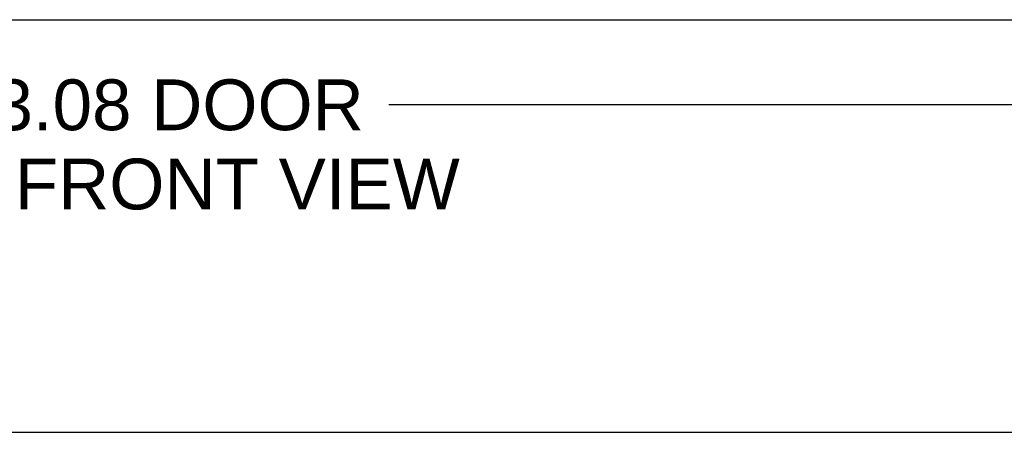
# Model space of a CAD drawing. Header units: inches. Extents: x 0 to 142, y 0 to 92.
# Tile 3 of 65: x 44 to 56, y 0 to 5. Entities that reach past the tile are written whole.
import ezdxf

# ---------------------------------------------------------------- set-up
doc = ezdxf.new("R2010")
doc.units = ezdxf.units.IN
doc.header["$LTSCALE"] = 7.824912
doc.header["$MEASUREMENT"] = 0
doc.layers.get('0').update_dxf_attribs({"linetype": 'CONTINUOUS'})
doc.layers.add('DIMENSIONS', color=7, linetype='CONTINUOUS')
doc.styles.get("Standard").update_dxf_attribs({"font": 'arial.ttf'})
doc.dimstyles.new('DIMSTYLE_3', dxfattribs={"dimtxt": 0.627667, "dimasz": 0.836889, "dimexe": 0.09, "dimexo": 0.07, "dimgap": 0.0375, "dimtad": 0, "dimtih": 1, "dimtoh": 1, "dimzin": 4, "dimdsep": 46, "dimtxsty": 'Standard', "dimblk": '_FILLED', "dimblk1": '_FILLED', "dimblk2": '_FILLED', "dimcen": 0.09, "dimazin": 1, "dimtfac": 1, "dimtdec": 3, "dimtofl": 0, "dimtmove": 0, "dimatfit": 3, "dimldrblk": '_FILLED', "dimfxl": 1, "dimtolj": 1, "dimtzin": 4, "dimarcsym": 0})

# ---------------------------------------------------------------- blocks, each defined once
blk = doc.blocks.new('_FILLED')
at = {"color": 0, "linetype": 'ByBlock'}
blk.add_solid([(0, 0), (-1, 0.2), (-1, -0.2)], dxfattribs=at)
blk = doc.blocks.new('*D24')
at = {"layer": 'DIMENSIONS', "color": 2, "linetype": 'Continuous'}
for p, q in [((34.213, 4.839), (34.213, 3.295)), ((57.288, 4.839), (57.288, 3.295)), ((34.213, 4.048), (42.905, 4.048)), ((57.288, 4.048), (48.596, 4.048))]:
    blk.add_line(p, q, dxfattribs=at)
at = {"layer": 'DIMENSIONS', "color": 2, "linetype": 'Continuous', "xscale": 0.8368889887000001, "yscale": 0.8368889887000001, "zscale": 0.8368889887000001, "rotation": 180}
blk.add_blockref('_FILLED', (34.213, 4.048), dxfattribs=at)
at = {"layer": 'DIMENSIONS', "color": 2, "linetype": 'Continuous', "xscale": 0.8368889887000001, "yscale": 0.8368889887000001, "zscale": 0.8368889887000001}
blk.add_blockref('_FILLED', (57.288, 4.048), dxfattribs=at)
at = {"layer": 'DIMENSIONS', "color": 2, "linetype": 'Continuous', "insert": (45.751, 4.362), "char_height": 0.6277, "width": 5.06333, "attachment_point": 2, "line_spacing_factor": 0.9}
blk.add_mtext('23.08 DOOR', dxfattribs=at)

msp = doc.modelspace()

# ---------------------------------------------------------------- linework, layer by layer
at = {"color": 3, "linetype": 'Continuous'}
msp.add_line((35.21, 5.1), (56.842, 5.1), dxfattribs=at)
at = {"color": 7, "linetype": 'Continuous'}
msp.add_line((0, 0), (142.271, 0), dxfattribs=at)

# ---------------------------------------------------------------- texts
at = {"layer": 'DIMENSIONS', "color": 2, "linetype": 'Continuous', "insert": (46.72, 3.383), "char_height": 0.6277, "width": 5.49267, "attachment_point": 2, "line_spacing_factor": 0.9}
msp.add_mtext('FRONT VIEW', dxfattribs=at)

# ---------------------------------------------------------------- dimensions: what is measured, and where the dimension line sits
at = {"layer": 'DIMENSIONS', "color": 2, "linetype": 'Continuous'}
dim = msp.add_linear_dim(base=(34.213415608, 4.04849676), p1=(57.288415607, 4.909266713), p2=(34.213415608, 4.909266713), angle=180, text='<> DOOR', dimstyle='DIMSTYLE_3', dxfattribs=at)
dim.commit()
dim.dimension.update_dxf_attribs({"geometry": '*D24', "text_midpoint": (45.750915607, 4.04849676), "dimtype": 160})

doc.saveas('drawing.dxf')
